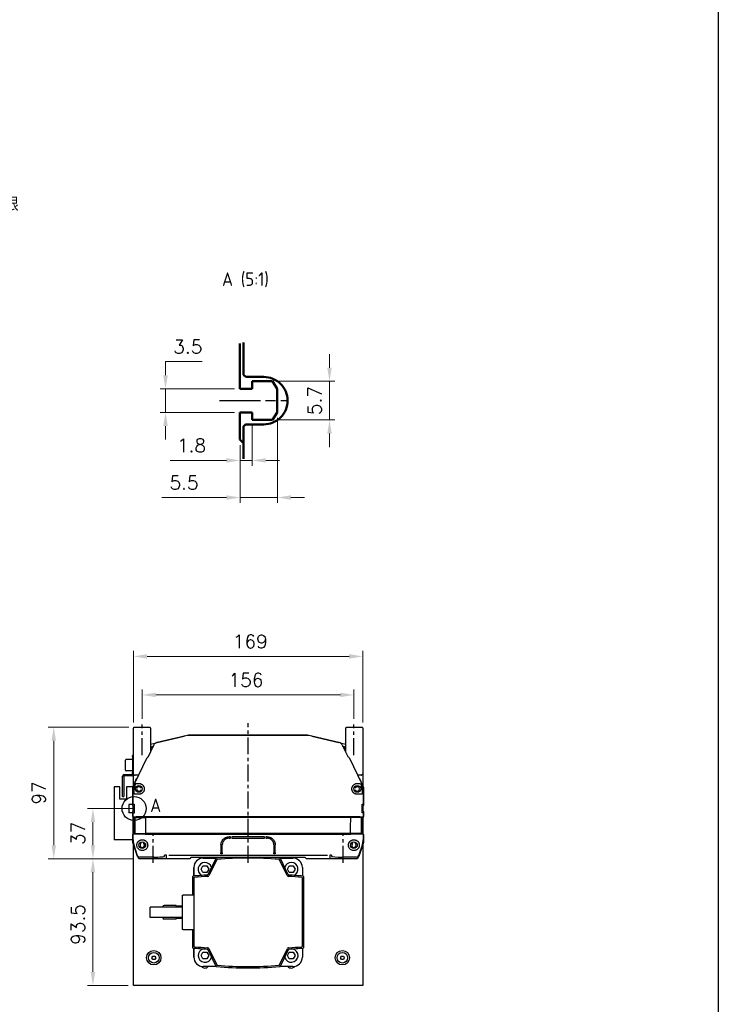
# Model space of a CAD drawing. Header units: millimetres. Extents: x 2163 to 8256, y 0 to 2680.
# Tile 8 of 47: x 3480 to 3995, y 658 to 1384. Entities that reach past the tile are written whole.
import ezdxf

# ---------------------------------------------------------------- set-up
doc = ezdxf.new("R2010")
doc.units = ezdxf.units.MM
for name, pattern in [('AM_ISO08W050', [18, 12, -1.5, 3, -1.5]), ('AM_ISO08W050x2', [9, 6, -0.75, 1.5, -0.75]), ('CENTERX2', [4, 2.5, -0.5, 0.5, -0.5])]:
    doc.linetypes.add(name, pattern=pattern)
for name, color, linetype, lineweight in [('AM_0', 7, 'Continuous', 50), ('AM_4', 3, 'Continuous', 25), ('AM_7', 4, 'AM_ISO08W050', 25), ('可見 (ISO)', 7, 'Continuous', 25)]:
    doc.layers.add(name, color=color, linetype=linetype, lineweight=lineweight)
doc.styles.add('ACISOTS', font='isocp.shx', dxfattribs={"height": 1, "bigfont": 'chineset.shx'})
doc.styles.add('尺寸標註', font='romans.shx', dxfattribs={"bigfont": 'CHINESET.SHX'})
doc.dimstyles.new('CNS4~1$0', dxfattribs={"dimtxt": 10, "dimasz": 10, "dimexe": 4, "dimexo": 4, "dimgap": 6, "dimtad": 1, "dimtoh": 1, "dimdsep": 46, "dimtxsty": '尺寸標註', "dimcen": 0, "dimclrd": 2, "dimclre": 2, "dimclrt": 3, "dimadec": 0, "dimazin": 2, "dimtp": 0.1, "dimtm": 0.1, "dimtfac": 0.71, "dimtmove": 0, "dimatfit": 0, "dimfxl": 4, "dimlwd": 13, "dimlwe": 13, "dimarcsym": 0})

# ---------------------------------------------------------------- blocks, each defined once
blk = doc.blocks.new('GENZOOD9M22C3')
for p, q in [((2.59, 8.45), (2.59, 1.75)), ((-2.21, 2.85), (-2.91, 1.75)), ((-2.91, -1.75), (-2.91, 1.75)), ((0.79, 2.85), (-2.21, 2.85)), ((0.79, 1.75), (0.79, 2.85)), ((2.59, 1.75), (0.79, 1.75)), ((-2.91, -1.75), (-2.21, -2.85)), ((0.79, -2.85), (-2.21, -2.85)), ((0.79, -1.75), (0.79, -2.85)), ((2.59, -1.75), (0.79, -1.75)), ((2.59, -1.75), (2.59, -5.75)), ((2.09, -6.25), (2.59, -5.75))]:
    blk.add_line(p, q)
blk.add_lwpolyline([(2.09, -8.59), (2.09, -4, 0.414214), (1.59, -3.5), (-0.91, -3.5, -0.414214), (-4.41, 0), (-4.41, 0, -0.414214), (-0.91, 3.5), (1.59, 3.5, 0.414214), (2.09, 4), (2.09, 8.59)], format="xyb")
at = {"layer": 'AM_7', "linetype": 'AM_ISO08W050x2'}
blk.add_line((5.59, 0), (-4.39, 0), dxfattribs=at)
blk = doc.blocks.new('*D52')
at = {"color": 2, "lineweight": 13, "transparency": 16777216}
for p, q in [((3587.93, 1121.71), (3587.93, 1131.71)), ((3587.93, 1131.71), (3614.89, 1131.71)), ((3638.85, 1111.71), (3583.93, 1111.71)), ((3587.93, 1094.21), (3587.93, 1111.71)), ((3638.85, 1094.21), (3583.93, 1094.21)), ((3587.93, 1084.21), (3587.93, 1074.21))]:
    blk.add_line(p, q, dxfattribs=at)
at = {"color": 2, "transparency": 16777216}
for points in [[(3586.27, 1121.71), (3589.6, 1121.71), (3587.93, 1111.71)], [(3586.27, 1084.21), (3589.6, 1084.21), (3587.93, 1094.21)]]:
    blk.add_solid(points, dxfattribs=at)
at = {"layer": 'Defpoints', "color": 0, "transparency": 16777216}
for p in [(3642.85, 1111.71), (3587.93, 1094.21), (3642.85, 1094.21)]:
    blk.add_point(p, dxfattribs=at)
at = {"color": 3, "transparency": 16777216, "insert": (3604.41, 1142.71), "char_height": 10, "attachment_point": 5, "style": '尺寸標註'}
blk.add_mtext('3.5', dxfattribs=at)
blk = doc.blocks.new('*D53')
at = {"color": 2, "lineweight": 13, "transparency": 16777216}
for p, q in [((3708.82, 1127.21), (3708.82, 1137.21)), ((3670.85, 1117.21), (3712.82, 1117.21)), ((3708.82, 1117.21), (3708.82, 1088.71)), ((3670.85, 1088.71), (3712.82, 1088.71)), ((3708.82, 1078.71), (3708.82, 1068.71))]:
    blk.add_line(p, q, dxfattribs=at)
at = {"color": 2, "transparency": 16777216}
for points in [[(3707.15, 1127.21), (3710.48, 1127.21), (3708.82, 1117.21)], [(3707.15, 1078.71), (3710.48, 1078.71), (3708.82, 1088.71)]]:
    blk.add_solid(points, dxfattribs=at)
at = {"layer": 'Defpoints', "color": 0, "transparency": 16777216}
for p in [(3666.85, 1117.21), (3666.85, 1088.71), (3708.82, 1088.71)]:
    blk.add_point(p, dxfattribs=at)
at = {"color": 3, "transparency": 16777216, "insert": (3697.82, 1102.96), "char_height": 10, "attachment_point": 5, "rotation": 90, "style": '尺寸標註'}
blk.add_mtext('5.7', dxfattribs=at)
blk = doc.blocks.new('*D54')
at = {"color": 2, "lineweight": 13, "transparency": 16777216}
for p, q in [((3651.85, 1084.71), (3651.85, 1054.88)), ((3642.85, 1070.21), (3642.85, 1054.88)), ((3632.85, 1058.88), (3591.32, 1058.88)), ((3651.85, 1058.88), (3642.85, 1058.88)), ((3661.85, 1058.88), (3671.85, 1058.88))]:
    blk.add_line(p, q, dxfattribs=at)
at = {"color": 2, "transparency": 16777216}
for points in [[(3632.85, 1060.55), (3632.85, 1057.21), (3642.85, 1058.88)], [(3661.85, 1060.55), (3661.85, 1057.21), (3651.85, 1058.88)]]:
    blk.add_solid(points, dxfattribs=at)
at = {"layer": 'Defpoints', "color": 0, "transparency": 16777216}
for p in [(3651.85, 1088.71), (3642.85, 1074.21), (3651.85, 1058.88)]:
    blk.add_point(p, dxfattribs=at)
at = {"color": 3, "transparency": 16777216, "insert": (3607.08, 1069.88), "char_height": 10, "attachment_point": 5, "style": '尺寸標註'}
blk.add_mtext('1.8', dxfattribs=at)
blk = doc.blocks.new('*D55')
at = {"color": 2, "lineweight": 13, "transparency": 16777216}
for p, q in [((3670.35, 1090.21), (3670.35, 1027.5)), ((3642.85, 1070.21), (3642.85, 1027.5)), ((3632.85, 1031.5), (3585.13, 1031.5)), ((3670.35, 1031.5), (3642.85, 1031.5)), ((3680.35, 1031.5), (3690.35, 1031.5))]:
    blk.add_line(p, q, dxfattribs=at)
at = {"color": 2, "transparency": 16777216}
for points in [[(3632.85, 1033.17), (3632.85, 1029.84), (3642.85, 1031.5)], [(3680.35, 1033.17), (3680.35, 1029.84), (3670.35, 1031.5)]]:
    blk.add_solid(points, dxfattribs=at)
at = {"layer": 'Defpoints', "color": 0, "transparency": 16777216}
for p in [(3670.35, 1094.21), (3642.85, 1074.21), (3670.35, 1031.5)]:
    blk.add_point(p, dxfattribs=at)
at = {"color": 3, "transparency": 16777216, "insert": (3601.61, 1042.5), "char_height": 10, "attachment_point": 5, "style": '尺寸標註'}
blk.add_mtext('5.5', dxfattribs=at)
blk = doc.blocks.new('*D56')
at = {"color": 2, "lineweight": 13, "transparency": 16777216}
for p, q in [((3565.29, 802.18), (3530.44, 802.18)), ((3534.44, 775.18), (3534.44, 792.18)), ((3564.46, 765.18), (3530.44, 765.18))]:
    blk.add_line(p, q, dxfattribs=at)
at = {"color": 2, "transparency": 16777216}
for points in [[(3532.77, 792.18), (3536.1, 792.18), (3534.44, 802.18)], [(3532.77, 775.18), (3536.1, 775.18), (3534.44, 765.18)]]:
    blk.add_solid(points, dxfattribs=at)
at = {"layer": 'Defpoints', "color": 0, "transparency": 16777216}
for p in [(3534.44, 802.18), (3569.29, 802.18), (3568.46, 765.18)]:
    blk.add_point(p, dxfattribs=at)
at = {"color": 3, "transparency": 16777216, "insert": (3523.44, 783.87), "char_height": 10, "attachment_point": 5, "rotation": 90, "style": '尺寸標註'}
blk.add_mtext('37', dxfattribs=at)
blk = doc.blocks.new('*D57')
at = {"color": 2, "lineweight": 13, "transparency": 16777216}
for p, q in [((3560.79, 862.18), (3501.54, 862.18)), ((3505.54, 775.18), (3505.54, 852.18)), ((3564.46, 765.18), (3501.54, 765.18))]:
    blk.add_line(p, q, dxfattribs=at)
at = {"color": 2, "transparency": 16777216}
for points in [[(3503.87, 852.18), (3507.21, 852.18), (3505.54, 862.18)], [(3503.87, 775.18), (3507.21, 775.18), (3505.54, 765.18)]]:
    blk.add_solid(points, dxfattribs=at)
at = {"layer": 'Defpoints', "color": 0, "transparency": 16777216}
for p in [(3505.54, 862.18), (3564.79, 862.18), (3568.46, 765.18)]:
    blk.add_point(p, dxfattribs=at)
at = {"color": 3, "transparency": 16777216, "insert": (3494.54, 813.69), "char_height": 10, "attachment_point": 5, "rotation": 90, "style": '尺寸標註'}
blk.add_mtext('97', dxfattribs=at)
blk = doc.blocks.new('*D58')
at = {"color": 2, "lineweight": 13, "transparency": 16777216}
for p, q in [((3570.79, 868.28), (3570.79, 889.98)), ((3716.79, 885.98), (3580.79, 885.98)), ((3726.79, 868.28), (3726.79, 889.98))]:
    blk.add_line(p, q, dxfattribs=at)
at = {"color": 2, "transparency": 16777216}
for points in [[(3580.79, 887.65), (3580.79, 884.32), (3570.79, 885.98)], [(3716.79, 887.65), (3716.79, 884.32), (3726.79, 885.98)]]:
    blk.add_solid(points, dxfattribs=at)
at = {"layer": 'Defpoints', "color": 0, "transparency": 16777216}
for p in [(3570.79, 885.98), (3570.79, 864.28), (3726.79, 864.28)]:
    blk.add_point(p, dxfattribs=at)
at = {"color": 3, "transparency": 16777216, "insert": (3647.22, 896.98), "char_height": 10, "attachment_point": 5, "style": '尺寸標註'}
blk.add_mtext('156', dxfattribs=at)
blk = doc.blocks.new('*D59')
at = {"color": 2, "lineweight": 13, "transparency": 16777216}
for p, q in [((3564.29, 865.68), (3564.29, 918.37)), ((3733.29, 865.68), (3733.29, 918.37)), ((3723.29, 914.37), (3574.29, 914.37))]:
    blk.add_line(p, q, dxfattribs=at)
at = {"color": 2, "transparency": 16777216}
for points in [[(3574.29, 916.03), (3574.29, 912.7), (3564.29, 914.37)], [(3723.29, 916.03), (3723.29, 912.7), (3733.29, 914.37)]]:
    blk.add_solid(points, dxfattribs=at)
at = {"layer": 'Defpoints', "color": 0, "transparency": 16777216}
for p in [(3564.29, 914.37), (3564.29, 861.68), (3733.29, 861.68)]:
    blk.add_point(p, dxfattribs=at)
at = {"color": 3, "transparency": 16777216, "insert": (3650.38, 925.37), "char_height": 10, "attachment_point": 5, "style": '尺寸標註'}
blk.add_mtext('169', dxfattribs=at)
blk = doc.blocks.new('*D60')
at = {"color": 2, "lineweight": 13, "transparency": 16777216}
for p, q in [((3564.46, 765.18), (3530.44, 765.18)), ((3534.44, 755.18), (3534.44, 681.68)), ((3560.29, 671.68), (3530.44, 671.68))]:
    blk.add_line(p, q, dxfattribs=at)
at = {"color": 2, "transparency": 16777216}
for points in [[(3532.77, 755.18), (3536.1, 755.18), (3534.44, 765.18)], [(3532.77, 681.68), (3536.1, 681.68), (3534.44, 671.68)]]:
    blk.add_solid(points, dxfattribs=at)
at = {"layer": 'Defpoints', "color": 0, "transparency": 16777216}
for p in [(3568.46, 765.18), (3534.44, 671.68), (3564.29, 671.68)]:
    blk.add_point(p, dxfattribs=at)
at = {"color": 3, "transparency": 16777216, "insert": (3523.44, 716.71), "char_height": 10, "attachment_point": 5, "rotation": 90, "style": '尺寸標註'}
blk.add_mtext('93.5', dxfattribs=at)
blk = doc.blocks.new('*D125')
at = {"color": 2, "lineweight": 13, "transparency": 16777216}
for p, q in [((3426.42, 1207.69), (3426.42, 1224.2)), ((3462.92, 1220.2), (3436.42, 1220.2)), ((3472.92, 1123.19), (3472.92, 1224.2))]:
    blk.add_line(p, q, dxfattribs=at)
at = {"color": 2, "transparency": 16777216}
for points in [[(3436.42, 1221.86), (3436.42, 1218.53), (3426.42, 1220.2)], [(3462.92, 1221.86), (3462.92, 1218.53), (3472.92, 1220.2)]]:
    blk.add_solid(points, dxfattribs=at)
at = {"layer": 'Defpoints', "color": 0, "transparency": 16777216}
for p in [(3426.42, 1220.2), (3426.42, 1203.69), (3472.92, 1119.19)]:
    blk.add_point(p, dxfattribs=at)
at = {"color": 3, "transparency": 16777216, "insert": (3449.67, 1239.53), "char_height": 10, "attachment_point": 5, "style": '尺寸標註'}
blk.add_mtext('滑台機械極限\\P46.5{}{\\H0.71x;\\C3;%%p1}', dxfattribs=at)

msp = doc.modelspace()

# ---------------------------------------------------------------- linework, layer by layer
at = {"color": 4, "linetype": 'CENTERX2', "ltscale": 5}
for p, q in [((3570.79, 841.48), (3570.79, 864.28)), ((3648.79, 762.18), (3648.79, 865.18)), ((3726.79, 841.48), (3726.79, 864.28)), ((3578.79, 762.18), (3578.79, 783.132)), ((3718.79, 762.18), (3718.79, 783.132))]:
    msp.add_line(p, q, dxfattribs=at)
at = {"color": 5}
msp.add_lwpolyline([(2163.122, 2680.163), (3995.387, 2680.163), (3995.387, 0), (2163.122, 0)], close=True, dxfattribs=at)
at = {"layer": 'AM_4', "linetype": 'Continuous'}
msp.add_circle((3564.74, 802.18), 8.839, dxfattribs=at)
at = {"layer": '可見 (ISO)'}
for p, q in [((3564.29, 827.887), (3564.29, 861.473)), ((3564.437, 861.827), (3564.79, 862.18)), ((3564.79, 862.18), (3576.29, 862.18)), ((3576.29, 862.18), (3576.644, 861.827)), ((3576.79, 861.473), (3576.79, 843.934)), ((3720.79, 843.934), (3720.79, 861.473)), ((3720.937, 861.827), (3721.29, 862.18)), ((3721.29, 862.18), (3732.79, 862.18)), ((3732.79, 862.18), (3733.144, 861.827)), ((3733.29, 861.473), (3733.29, 827.887)), ((3576.79, 849.649), (3580.962, 850.64)), ((3602.791, 855.912), (3581.801, 850.941)), ((3581.869, 850.962), (3601.734, 855.667)), ((3604.071, 856.128), (3604.29, 856.18)), ((3604.29, 856.18), (3604.998, 856.18)), ((3604.998, 856.18), (3692.583, 856.18)), ((3692.491, 856.18), (3605.09, 856.18)), ((3692.583, 856.18), (3693.29, 856.18)), ((3693.29, 856.18), (3693.51, 856.128)), ((3715.78, 850.941), (3694.79, 855.912)), ((3695.847, 855.667), (3715.712, 850.962)), ((3716.619, 850.64), (3720.79, 849.649)), ((3579.124, 848.787), (3574.846, 839.89)), ((3576.79, 847.68), (3577.79, 847.68)), ((3577.156, 847.68), (3578.777, 848.065)), ((3577.79, 847.68), (3577.79, 846.014)), ((3722.735, 839.89), (3718.457, 848.787)), ((3718.804, 848.065), (3720.425, 847.68)), ((3719.79, 847.68), (3720.79, 847.68)), ((3719.79, 846.014), (3719.79, 847.68)), ((3558.49, 830.43), (3558.49, 837.93)), ((3563.49, 838.43), (3558.99, 838.43)), ((3563.49, 840.68), (3563.49, 841.18)), ((3564.29, 841.18), (3563.49, 841.18)), ((3563.49, 840.68), (3563.49, 828.68)), ((3565.026, 820.439), (3574.38, 839.89)), ((3574.846, 839.89), (3574.38, 839.89)), ((3723.201, 839.89), (3722.735, 839.89)), ((3723.201, 839.89), (3732.555, 820.439)), ((3563.49, 829.93), (3558.99, 829.93)), ((3563.49, 828.18), (3563.49, 828.68)), ((3563.49, 828.18), (3564.29, 828.18)), ((3563.49, 827.68), (3563.49, 828.18)), ((3563.49, 827.58), (3563.49, 827.68)), ((3564.29, 827.887), (3564.29, 827.68)), ((3564.29, 827.68), (3564.29, 827.58)), ((3733.29, 827.887), (3733.29, 818.847)), ((3556.29, 811.68), (3556.29, 825.98)), ((3557.09, 825.98), (3557.09, 811.68)), ((3557.49, 827.18), (3563.09, 827.18)), ((3563.09, 826.38), (3557.49, 826.38)), ((3563.831, 817.775), (3566.661, 824.377)), ((3564.29, 818.847), (3564.29, 827.58)), ((3565.144, 826.827), (3564.437, 827.534)), ((3568.027, 826.68), (3565.498, 826.68)), ((3565.725, 820.28), (3565.918, 820.68)), ((3565.918, 820.68), (3566.202, 820.68)), ((3566.202, 820.68), (3568.29, 820.68)), ((3729.29, 820.68), (3731.379, 820.68)), ((3732.083, 826.68), (3729.554, 826.68)), ((3730.92, 824.377), (3733.75, 817.775)), ((3731.379, 820.68), (3731.663, 820.68)), ((3731.663, 820.68), (3731.856, 820.28)), ((3733.144, 827.534), (3732.437, 826.827)), ((3554.29, 818.08), (3550.09, 818.08)), ((3550.09, 818.08), (3550.09, 779.08)), ((3554.29, 809.08), (3554.29, 818.08)), ((3559.29, 818.08), (3559.29, 809.08)), ((3563.79, 818.08), (3559.29, 818.08)), ((3563.79, 818.08), (3563.79, 817.578)), ((3563.79, 804.43), (3563.79, 817.578)), ((3564.04, 805.53), (3564.04, 816.116)), ((3564.74, 812.68), (3564.74, 815.956)), ((3570.456, 817.93), (3570.101, 817.726)), ((3570.101, 815.635), (3570.456, 815.43)), ((3727.48, 817.726), (3727.125, 817.93)), ((3727.125, 815.43), (3727.48, 815.635)), ((3732.841, 815.956), (3732.841, 812.68)), ((3733.54, 816.116), (3733.54, 805.391)), ((3733.79, 817.578), (3733.79, 804.43)), ((3559.29, 809.08), (3554.29, 809.08)), ((3556.29, 811.18), (3556.29, 811.68)), ((3556.29, 811.18), (3557.09, 811.18)), ((3557.09, 811.68), (3557.09, 811.18)), ((3564.995, 812.68), (3564.74, 812.68)), ((3568.29, 812.68), (3564.995, 812.68)), ((3732.586, 812.68), (3729.29, 812.68)), ((3732.841, 812.68), (3732.586, 812.68)), ((3560.79, 805.28), (3560.79, 799.08)), ((3563.79, 805.28), (3560.79, 805.28)), ((3563.79, 799.08), (3560.79, 799.08)), ((3563.79, 804.43), (3563.79, 799.93)), ((3563.79, 796.387), (3563.79, 799.93)), ((3564.04, 805.53), (3564.74, 805.53)), ((3564.04, 796.19), (3564.04, 798.83)), ((3564.74, 798.83), (3564.04, 798.83)), ((3564.74, 803.93), (3564.29, 803.93)), ((3564.29, 800.43), (3564.29, 803.93)), ((3564.29, 800.43), (3564.74, 800.43)), ((3564.74, 805.53), (3564.74, 798.83)), ((3732.841, 805.391), (3733.54, 805.391)), ((3732.841, 798.97), (3732.841, 805.391)), ((3733.29, 803.93), (3732.841, 803.93)), ((3732.841, 800.43), (3733.29, 800.43)), ((3733.54, 798.97), (3732.841, 798.97)), ((3733.29, 803.93), (3733.29, 800.43)), ((3733.54, 798.97), (3733.54, 795.69)), ((3733.79, 799.93), (3733.79, 796.387)), ((3563.79, 796.387), (3563.79, 782.973)), ((3564.144, 795.827), (3563.937, 796.034)), ((3564.04, 796.19), (3564.924, 796.19)), ((3564.54, 795.69), (3564.04, 796.19)), ((3564.29, 783.887), (3564.29, 795.473)), ((3564.54, 795.69), (3565.422, 795.69)), ((3564.54, 783.69), (3564.54, 795.69)), ((3564.924, 796.19), (3564.972, 796.19)), ((3564.972, 796.19), (3564.973, 796.19)), ((3565.422, 795.69), (3565.47, 795.69)), ((3565.422, 795.69), (3565.422, 783.69)), ((3565.47, 795.69), (3573.15, 795.69)), ((3573.052, 796.212), (3573.057, 796.212)), ((3573.057, 796.212), (3724.524, 796.212)), ((3724.431, 795.69), (3573.15, 795.69)), ((3732.111, 795.69), (3724.431, 795.69)), ((3724.524, 796.212), (3724.529, 796.212)), ((3732.159, 795.69), (3732.111, 795.69)), ((3733.04, 795.69), (3732.159, 795.69)), ((3732.159, 795.69), (3732.159, 783.69)), ((3732.608, 796.19), (3732.609, 796.19)), ((3732.609, 796.19), (3732.657, 796.19)), ((3732.657, 796.19), (3733.538, 796.19)), ((3733.538, 796.19), (3733.04, 795.69)), ((3733.538, 795.69), (3733.04, 795.69)), ((3733.04, 795.69), (3733.04, 783.69)), ((3733.29, 795.473), (3733.29, 783.887)), ((3733.538, 796.19), (3733.538, 795.69)), ((3733.538, 795.69), (3733.54, 795.69)), ((3733.644, 796.034), (3733.54, 795.93)), ((3563.79, 779.08), (3550.09, 779.08)), ((3563.79, 777.18), (3563.79, 782.973)), ((3567.273, 766.732), (3563.79, 777.18)), ((3563.937, 783.327), (3564.144, 783.534)), ((3564.04, 783.19), (3564.54, 783.69)), ((3564.921, 783.19), (3564.04, 783.19)), ((3564.04, 779.109), (3564.04, 783.19)), ((3564.54, 783.69), (3565.421, 783.69)), ((3565.421, 783.69), (3565.422, 783.69)), ((3565.422, 783.69), (3565.515, 783.69)), ((3565.516, 783.69), (3573.214, 783.69)), ((3569.54, 777.345), (3569.745, 776.991)), ((3572.204, 777.18), (3572.29, 777.18)), ((3573.015, 783.223), (3573.006, 783.223)), ((3573.015, 783.223), (3724.566, 783.223)), ((3724.367, 783.69), (3573.214, 783.69)), ((3635.791, 781.39), (3634.791, 781.39)), ((3634.791, 780.39), (3635.791, 780.39)), ((3635.791, 780.39), (3635.791, 781.39)), ((3660.791, 781.39), (3636.791, 781.39)), ((3636.791, 781.39), (3636.791, 780.39)), ((3636.791, 780.39), (3660.791, 780.39)), ((3660.791, 780.39), (3660.791, 781.39)), ((3661.791, 781.39), (3661.791, 780.39)), ((3662.791, 781.39), (3661.791, 781.39)), ((3661.791, 780.39), (3662.791, 780.39)), ((3732.065, 783.69), (3724.367, 783.69)), ((3724.575, 783.223), (3724.566, 783.223)), ((3725.29, 777.18), (3725.377, 777.18)), ((3727.836, 776.991), (3728.04, 777.345)), ((3733.765, 777.103), (3730.308, 766.732)), ((3732.066, 783.69), (3732.159, 783.69)), ((3732.159, 783.69), (3732.159, 783.69)), ((3732.16, 783.69), (3732.159, 783.69)), ((3733.04, 783.69), (3732.16, 783.69)), ((3733.54, 783.19), (3732.66, 783.19)), ((3733.04, 783.69), (3733.54, 783.19)), ((3733.437, 783.534), (3733.644, 783.327)), ((3733.54, 783.19), (3733.54, 779.109)), ((3733.79, 782.973), (3733.79, 777.262)), ((3564.29, 671.68), (3564.29, 775.68)), ((3567.399, 767.413), (3564.552, 775.954)), ((3628.791, 775.39), (3628.791, 769.542)), ((3629.791, 769.546), (3629.791, 775.39)), ((3667.791, 775.39), (3667.791, 769.546)), ((3668.791, 769.542), (3668.791, 775.39)), ((3733.029, 775.954), (3730.182, 767.413)), ((3733.29, 775.68), (3733.29, 671.68)), ((3580.29, 765.18), (3568.461, 765.18)), ((3579.29, 766.39), (3568.819, 766.39)), ((3588.29, 765.18), (3580.29, 765.18)), ((3587.29, 766.949), (3587.29, 767.719)), ((3588.29, 767.951), (3588.29, 765.18)), ((3605.79, 765.18), (3588.29, 765.18)), ((3590.29, 767.929), (3707.29, 767.929)), ((3606.644, 766.034), (3605.79, 765.18)), ((3690.583, 766.18), (3606.998, 766.18)), ((3615.79, 765.68), (3615.791, 765.68)), ((3615.791, 765.68), (3625.531, 765.68)), ((3625.009, 765.391), (3619.173, 753.427)), ((3625.659, 764.443), (3619.945, 752.728)), ((3628.791, 768.89), (3628.791, 769.542)), ((3629.791, 768.89), (3628.791, 768.89)), ((3629.791, 769.546), (3629.791, 768.89)), ((3667.791, 768.89), (3667.791, 769.546)), ((3668.791, 768.89), (3667.791, 768.89)), ((3668.791, 769.542), (3668.791, 768.89)), ((3677.636, 752.728), (3671.922, 764.443)), ((3672.05, 765.68), (3681.79, 765.68)), ((3678.408, 753.427), (3672.572, 765.391)), ((3691.79, 765.18), (3690.937, 766.034)), ((3709.29, 765.18), (3691.79, 765.18)), ((3709.29, 765.18), (3709.29, 767.951)), ((3717.29, 765.18), (3709.29, 765.18)), ((3710.29, 767.719), (3710.29, 766.949)), ((3729.12, 765.18), (3717.29, 765.18)), ((3728.762, 766.39), (3718.29, 766.39)), ((3608.79, 752.41), (3608.79, 758.68)), ((3608.791, 758.68), (3608.791, 752.41)), ((3614.084, 757.5), (3615.527, 760)), ((3615.527, 755), (3614.084, 757.5)), ((3615.527, 760), (3618.414, 760)), ((3618.414, 760), (3619.858, 757.5)), ((3619.858, 757.5), (3618.414, 755)), ((3677.723, 757.5), (3679.167, 760)), ((3679.167, 755), (3677.723, 757.5)), ((3679.167, 760), (3682.054, 760)), ((3682.054, 760), (3683.497, 757.5)), ((3683.497, 757.5), (3682.054, 755)), ((3688.79, 758.68), (3688.79, 752.41)), ((3607.79, 751.866), (3607.79, 738.28)), ((3608.79, 750.947), (3608.79, 700.761)), ((3618.414, 755), (3615.527, 755)), ((3682.054, 755), (3679.167, 755)), ((3688.79, 700.761), (3688.79, 750.947)), ((3689.79, 699.843), (3689.79, 751.866)), ((3600.09, 738.28), (3600.09, 713.08)), ((3600.09, 738.28), (3600.89, 738.28)), ((3608.79, 738.28), (3600.89, 738.28)), ((3576.658, 721.78), (3576.658, 729.58)), ((3600.09, 729.58), (3576.658, 729.58)), ((3585.89, 729.58), (3585.89, 729.63)), ((3595.89, 730.63), (3586.89, 730.63)), ((3595.89, 729.58), (3595.89, 730.63)), ((3600.09, 730.258), (3595.89, 730.258)), ((3600.09, 721.78), (3576.658, 721.78)), ((3585.89, 721.73), (3585.89, 721.78)), ((3595.89, 720.73), (3586.89, 720.73)), ((3595.89, 720.73), (3595.89, 721.78)), ((3600.09, 721.103), (3595.89, 721.103)), ((3600.89, 713.08), (3600.09, 713.08)), ((3600.89, 713.08), (3608.79, 713.08)), ((3607.79, 713.08), (3607.79, 699.843)), ((3608.79, 692.68), (3608.79, 699.298)), ((3608.791, 699.298), (3608.791, 692.68)), ((3618.998, 698.292), (3625.009, 685.969)), ((3619.77, 698.992), (3625.659, 686.917)), ((3671.922, 686.917), (3677.811, 698.992)), ((3672.572, 685.969), (3678.583, 698.292)), ((3688.79, 699.298), (3688.79, 692.68)), ((3577.847, 692.18), (3578.569, 693.43)), ((3578.569, 690.931), (3577.847, 692.18)), ((3578.569, 693.43), (3580.012, 693.43)), ((3580.012, 690.931), (3578.569, 690.931)), ((3580.012, 693.43), (3580.733, 692.18)), ((3580.733, 692.18), (3580.012, 690.931)), ((3614.084, 693.861), (3615.527, 696.361)), ((3615.527, 691.36), (3614.084, 693.861)), ((3615.527, 696.361), (3618.414, 696.361)), ((3618.414, 691.36), (3615.527, 691.36)), ((3618.414, 696.361), (3619.858, 693.861)), ((3619.858, 693.861), (3618.414, 691.36)), ((3677.723, 693.861), (3679.167, 696.361)), ((3679.167, 691.36), (3677.723, 693.861)), ((3679.167, 696.361), (3682.054, 696.361)), ((3682.054, 691.36), (3679.167, 691.36)), ((3682.054, 696.361), (3683.497, 693.861)), ((3683.497, 693.861), (3682.054, 691.36)), ((3688.79, 692.68), (3688.79, 692.68)), ((3716.847, 692.18), (3717.569, 693.43)), ((3717.569, 690.931), (3716.847, 692.18)), ((3717.569, 693.43), (3719.012, 693.43)), ((3719.012, 690.931), (3717.569, 690.931)), ((3719.012, 693.43), (3719.733, 692.18)), ((3719.733, 692.18), (3719.012, 690.931)), ((3625.531, 685.68), (3615.79, 685.68)), ((3625.531, 685.68), (3615.791, 685.68)), ((3681.79, 685.68), (3672.05, 685.68)), ((3681.79, 685.68), (3672.05, 685.68)), ((3733.29, 671.68), (3564.29, 671.68))]:
    msp.add_line(p, q, dxfattribs=at)
at = {"layer": '可見 (ISO)', "flags": 128}
for points in [[(3568.29, 820.68), (3568.494, 820.675), (3568.703, 820.659), (3568.916, 820.631), (3569.133, 820.591), (3569.353, 820.537), (3569.576, 820.468), (3569.801, 820.384), (3570.027, 820.284), (3570.252, 820.167), (3570.475, 820.031), (3570.695, 819.877), (3570.91, 819.704), (3571.117, 819.511), (3571.314, 819.299), (3571.499, 819.069), (3571.668, 818.823), (3571.821, 818.561), (3571.956, 818.283), (3572.07, 817.99), (3572.162, 817.688), (3572.229, 817.378), (3572.272, 817.061), (3572.29, 816.74), (3572.282, 816.418)], [(3725.299, 816.417), (3725.291, 816.739), (3725.309, 817.06), (3725.352, 817.377), (3725.42, 817.689), (3725.511, 817.991), (3725.625, 818.282), (3725.76, 818.561), (3725.914, 818.825), (3726.084, 819.072), (3726.269, 819.301), (3726.466, 819.512), (3726.673, 819.705), (3726.887, 819.878), (3727.107, 820.032), (3727.33, 820.167), (3727.555, 820.284), (3727.78, 820.384), (3728.005, 820.468), (3728.228, 820.537), (3728.448, 820.591), (3728.665, 820.631), (3728.878, 820.659), (3729.087, 820.675), (3729.29, 820.68)], [(3572.234, 816.011), (3572.183, 815.761), (3572.117, 815.515), (3572.035, 815.274), (3571.938, 815.039), (3571.827, 814.812), (3571.702, 814.592), (3571.564, 814.382), (3571.415, 814.183), (3571.254, 813.994), (3571.084, 813.817), (3570.903, 813.652), (3570.716, 813.5), (3570.523, 813.361), (3570.325, 813.236), (3570.122, 813.124), (3569.916, 813.026), (3569.709, 812.94), (3569.501, 812.868), (3569.294, 812.808), (3569.087, 812.761), (3568.883, 812.725), (3568.682, 812.7), (3568.484, 812.685), (3568.29, 812.68)], [(3572.282, 816.418), (3572.281, 816.4), (3572.279, 816.383), (3572.278, 816.366), (3572.277, 816.349), (3572.275, 816.332), (3572.274, 816.315), (3572.272, 816.298), (3572.271, 816.281), (3572.269, 816.264), (3572.267, 816.247), (3572.265, 816.231), (3572.263, 816.214), (3572.261, 816.197), (3572.259, 816.18), (3572.257, 816.164), (3572.255, 816.147), (3572.252, 816.13), (3572.25, 816.113), (3572.248, 816.096), (3572.245, 816.079), (3572.242, 816.062), (3572.24, 816.045), (3572.237, 816.028), (3572.234, 816.011)], [(3725.347, 816.011), (3725.344, 816.028), (3725.341, 816.045), (3725.339, 816.062), (3725.336, 816.079), (3725.333, 816.096), (3725.331, 816.113), (3725.329, 816.13), (3725.326, 816.146), (3725.324, 816.163), (3725.322, 816.18), (3725.32, 816.197), (3725.318, 816.214), (3725.316, 816.23), (3725.314, 816.247), (3725.312, 816.264), (3725.31, 816.281), (3725.309, 816.298), (3725.307, 816.315), (3725.306, 816.332), (3725.304, 816.349), (3725.303, 816.366), (3725.302, 816.383), (3725.3, 816.4), (3725.299, 816.417)], [(3729.29, 812.68), (3729.096, 812.685), (3728.898, 812.7), (3728.697, 812.725), (3728.492, 812.761), (3728.285, 812.809), (3728.077, 812.869), (3727.869, 812.941), (3727.662, 813.027), (3727.457, 813.125), (3727.255, 813.237), (3727.057, 813.362), (3726.864, 813.5), (3726.676, 813.653), (3726.497, 813.818), (3726.326, 813.994), (3726.166, 814.183), (3726.017, 814.382), (3725.879, 814.592), (3725.754, 814.812), (3725.643, 815.039), (3725.546, 815.274), (3725.464, 815.514), (3725.398, 815.76), (3725.347, 816.011)], [(3564.973, 796.19), (3565.021, 796.191), (3565.094, 796.192), (3565.192, 796.193), (3565.314, 796.194), (3565.461, 796.195), (3565.632, 796.197), (3565.827, 796.198), (3566.045, 796.199), (3566.286, 796.2), (3566.548, 796.201), (3566.831, 796.202), (3567.135, 796.203), (3567.458, 796.204), (3567.801, 796.204), (3568.162, 796.205), (3568.542, 796.206), (3568.937, 796.207), (3569.348, 796.208), (3569.772, 796.208), (3570.21, 796.209), (3570.661, 796.21), (3571.122, 796.21), (3571.593, 796.211), (3572.072, 796.211), (3572.558, 796.211), (3573.052, 796.212)], [(3724.529, 796.212), (3725.022, 796.211), (3725.508, 796.211), (3725.986, 796.211), (3726.456, 796.21), (3726.916, 796.21), (3727.365, 796.209), (3727.803, 796.208), (3728.228, 796.208), (3728.639, 796.207), (3729.033, 796.206), (3729.412, 796.205), (3729.772, 796.204), (3730.115, 796.204), (3730.44, 796.203), (3730.745, 796.202), (3731.029, 796.201), (3731.292, 796.2), (3731.533, 796.199), (3731.751, 796.198), (3731.947, 796.197), (3732.118, 796.195), (3732.266, 796.194), (3732.389, 796.193), (3732.487, 796.192), (3732.56, 796.191), (3732.608, 796.19)], [(3564.924, 783.19), (3564.924, 783.19), (3564.924, 783.19), (3564.923, 783.19), (3564.923, 783.19), (3564.923, 783.19), (3564.923, 783.19), (3564.923, 783.19), (3564.923, 783.19), (3564.923, 783.19), (3564.923, 783.19), (3564.923, 783.19), (3564.922, 783.19), (3564.922, 783.19), (3564.922, 783.19), (3564.922, 783.19), (3564.922, 783.19), (3564.922, 783.19), (3564.922, 783.19), (3564.922, 783.19), (3564.922, 783.19), (3564.921, 783.19), (3564.921, 783.19), (3564.921, 783.19), (3564.921, 783.19)], [(3573.006, 783.223), (3572.516, 783.222), (3572.032, 783.222), (3571.555, 783.221), (3571.086, 783.22), (3570.627, 783.219), (3570.178, 783.219), (3569.741, 783.218), (3569.317, 783.217), (3568.907, 783.215), (3568.513, 783.215), (3568.134, 783.214), (3567.772, 783.212), (3567.429, 783.211), (3567.104, 783.21), (3566.799, 783.208), (3566.514, 783.207), (3566.25, 783.205), (3566.009, 783.204), (3565.79, 783.202), (3565.593, 783.2), (3565.42, 783.199), (3565.272, 783.197), (3565.148, 783.195), (3565.048, 783.193), (3564.973, 783.191), (3564.924, 783.19)], [(3567.026, 776.532), (3567.064, 776.634), (3567.105, 776.734), (3567.147, 776.832), (3567.193, 776.928), (3567.24, 777.022), (3567.29, 777.116), (3567.344, 777.21), (3567.401, 777.304), (3567.462, 777.398), (3567.526, 777.491), (3567.594, 777.584), (3567.665, 777.675), (3567.739, 777.766), (3567.816, 777.854), (3567.896, 777.941), (3567.98, 778.026), (3568.066, 778.109), (3568.155, 778.189), (3568.247, 778.267), (3568.341, 778.342), (3568.437, 778.415), (3568.535, 778.484), (3568.635, 778.55), (3568.737, 778.613)], [(3568.737, 778.613), (3568.883, 778.696), (3569.034, 778.774), (3569.189, 778.846), (3569.348, 778.911), (3569.511, 778.97), (3569.677, 779.022), (3569.848, 779.068), (3570.022, 779.106), (3570.199, 779.136), (3570.38, 779.159), (3570.564, 779.174), (3570.75, 779.18), (3570.938, 779.178), (3571.127, 779.166), (3571.318, 779.145), (3571.509, 779.115), (3571.701, 779.075), (3571.892, 779.026), (3572.081, 778.967), (3572.267, 778.898), (3572.451, 778.82), (3572.631, 778.732), (3572.807, 778.635), (3572.98, 778.528)], [(3572.98, 778.528), (3573.166, 778.398), (3573.343, 778.26), (3573.51, 778.114), (3573.666, 777.961), (3573.815, 777.798), (3573.956, 777.624), (3574.09, 777.44), (3574.214, 777.248), (3574.328, 777.047), (3574.43, 776.84), (3574.52, 776.627), (3574.597, 776.409), (3574.661, 776.187), (3574.712, 775.963), (3574.75, 775.739), (3574.776, 775.516), (3574.789, 775.295), (3574.789, 775.077), (3574.777, 774.856), (3574.752, 774.634), (3574.715, 774.411), (3574.665, 774.189), (3574.603, 773.969), (3574.527, 773.753)], [(3628.791, 775.39), (3628.803, 775.77), (3628.841, 776.155), (3628.904, 776.542), (3628.992, 776.928), (3629.106, 777.31), (3629.246, 777.684), (3629.412, 778.047), (3629.6, 778.398), (3629.81, 778.733), (3630.039, 779.052), (3630.285, 779.351), (3630.545, 779.629), (3630.822, 779.889), (3631.121, 780.135), (3631.439, 780.365), (3631.775, 780.576), (3632.126, 780.765), (3632.49, 780.931), (3632.865, 781.072), (3633.248, 781.187), (3633.635, 781.276), (3634.023, 781.339), (3634.409, 781.377), (3634.791, 781.39)], [(3634.791, 780.39), (3634.473, 780.379), (3634.151, 780.348), (3633.827, 780.295), (3633.505, 780.221), (3633.186, 780.125), (3632.874, 780.008), (3632.57, 779.869), (3632.278, 779.711), (3631.998, 779.536), (3631.733, 779.344), (3631.483, 779.139), (3631.252, 778.923), (3631.036, 778.691), (3630.831, 778.442), (3630.64, 778.176), (3630.465, 777.896), (3630.308, 777.604), (3630.17, 777.301), (3630.054, 776.99), (3629.959, 776.672), (3629.885, 776.35), (3629.832, 776.028), (3629.801, 775.707), (3629.791, 775.39)], [(3662.791, 781.39), (3663.172, 781.377), (3663.558, 781.339), (3663.946, 781.276), (3664.333, 781.187), (3664.716, 781.072), (3665.091, 780.931), (3665.455, 780.765), (3665.806, 780.576), (3666.142, 780.365), (3666.46, 780.135), (3666.759, 779.889), (3667.036, 779.629), (3667.296, 779.351), (3667.542, 779.052), (3667.771, 778.733), (3667.981, 778.398), (3668.17, 778.047), (3668.335, 777.684), (3668.475, 777.31), (3668.589, 776.928), (3668.677, 776.542), (3668.74, 776.155), (3668.778, 775.77), (3668.791, 775.39)], [(3667.791, 775.39), (3667.78, 775.707), (3667.749, 776.028), (3667.696, 776.35), (3667.622, 776.672), (3667.527, 776.99), (3667.411, 777.301), (3667.273, 777.604), (3667.116, 777.896), (3666.941, 778.176), (3666.75, 778.442), (3666.545, 778.691), (3666.329, 778.923), (3666.098, 779.139), (3665.848, 779.344), (3665.583, 779.536), (3665.303, 779.711), (3665.011, 779.869), (3664.707, 780.008), (3664.395, 780.125), (3664.076, 780.221), (3663.754, 780.295), (3663.43, 780.348), (3663.108, 780.379), (3662.791, 780.39)], [(3723.054, 773.753), (3722.978, 773.969), (3722.916, 774.189), (3722.866, 774.411), (3722.829, 774.634), (3722.804, 774.856), (3722.792, 775.077), (3722.792, 775.295), (3722.805, 775.516), (3722.831, 775.739), (3722.869, 775.963), (3722.92, 776.187), (3722.984, 776.408), (3723.061, 776.627), (3723.151, 776.84), (3723.253, 777.047), (3723.367, 777.247), (3723.491, 777.44), (3723.624, 777.624), (3723.766, 777.798), (3723.915, 777.961), (3724.071, 778.114), (3724.238, 778.26), (3724.415, 778.398), (3724.601, 778.528)], [(3732.657, 783.19), (3732.608, 783.191), (3732.533, 783.193), (3732.433, 783.195), (3732.309, 783.197), (3732.16, 783.199), (3731.987, 783.2), (3731.791, 783.202), (3731.572, 783.204), (3731.33, 783.205), (3731.067, 783.206), (3730.782, 783.208), (3730.477, 783.21), (3730.152, 783.211), (3729.809, 783.212), (3729.448, 783.214), (3729.07, 783.215), (3728.676, 783.215), (3728.267, 783.216), (3727.844, 783.218), (3727.408, 783.219), (3726.959, 783.219), (3726.5, 783.22), (3726.031, 783.221), (3725.552, 783.222), (3725.067, 783.222), (3724.575, 783.223)], [(3724.601, 778.528), (3724.774, 778.635), (3724.951, 778.732), (3725.132, 778.82), (3725.317, 778.899), (3725.504, 778.968), (3725.693, 779.027), (3725.883, 779.076), (3726.075, 779.116), (3726.266, 779.146), (3726.456, 779.166), (3726.646, 779.178), (3726.834, 779.18), (3727.019, 779.174), (3727.203, 779.159), (3727.383, 779.136), (3727.56, 779.106), (3727.734, 779.067), (3727.905, 779.022), (3728.071, 778.97), (3728.234, 778.911), (3728.393, 778.845), (3728.548, 778.774), (3728.698, 778.696), (3728.844, 778.613)], [(3728.844, 778.613), (3728.948, 778.548), (3729.049, 778.482), (3729.147, 778.413), (3729.241, 778.342), (3729.331, 778.27), (3729.418, 778.196), (3729.502, 778.121), (3729.583, 778.044), (3729.663, 777.964), (3729.74, 777.881), (3729.815, 777.797), (3729.888, 777.71), (3729.959, 777.621), (3730.027, 777.529), (3730.092, 777.436), (3730.155, 777.341), (3730.215, 777.245), (3730.273, 777.147), (3730.328, 777.047), (3730.379, 776.947), (3730.428, 776.844), (3730.473, 776.741), (3730.516, 776.637), (3730.555, 776.532)], [(3732.66, 783.19), (3732.66, 783.19), (3732.66, 783.19), (3732.66, 783.19), (3732.659, 783.19), (3732.659, 783.19), (3732.659, 783.19), (3732.659, 783.19), (3732.659, 783.19), (3732.659, 783.19), (3732.659, 783.19), (3732.659, 783.19), (3732.659, 783.19), (3732.658, 783.19), (3732.658, 783.19), (3732.658, 783.19), (3732.658, 783.19), (3732.658, 783.19), (3732.658, 783.19), (3732.658, 783.19), (3732.658, 783.19), (3732.658, 783.19), (3732.657, 783.19), (3732.657, 783.19), (3732.657, 783.19)], [(3574.527, 773.753), (3574.284, 773.231), (3573.971, 772.754), (3573.601, 772.335), (3573.186, 771.977), (3572.736, 771.686), (3572.266, 771.463), (3571.787, 771.307), (3571.309, 771.214), (3570.837, 771.181), (3570.378, 771.202), (3569.936, 771.273), (3569.52, 771.387), (3569.134, 771.539), (3568.78, 771.723), (3568.458, 771.931), (3568.169, 772.159), (3567.908, 772.407), (3567.672, 772.675), (3567.463, 772.961), (3567.272, 773.278), (3567.103, 773.63), (3566.968, 774.003), (3566.87, 774.386), (3566.813, 774.757), (3566.791, 775.115), (3566.801, 775.472), (3566.843, 775.825), (3566.916, 776.176), (3567.026, 776.532)], [(3730.555, 776.532), (3730.66, 776.194), (3730.733, 775.859), (3730.775, 775.529), (3730.79, 775.185), (3730.774, 774.82), (3730.721, 774.44), (3730.627, 774.047), (3730.491, 773.661), (3730.319, 773.297), (3730.123, 772.968), (3729.91, 772.677), (3729.672, 772.406), (3729.404, 772.152), (3729.107, 771.919), (3728.781, 771.711), (3728.425, 771.53), (3728.041, 771.381), (3727.63, 771.269), (3727.194, 771.201), (3726.737, 771.181), (3726.266, 771.215), (3725.788, 771.308), (3725.31, 771.465), (3724.84, 771.688), (3724.392, 771.98), (3723.976, 772.338), (3723.608, 772.757), (3723.297, 773.232), (3723.054, 773.753)]]:
    msp.add_lwpolyline(points, dxfattribs=at)
at = {"layer": '可見 (ISO)'}
for centre, radius in [((3568.29, 816.68), 2.5), ((3729.29, 816.68), 2.5), ((3570.79, 775.18), 2.5), ((3726.79, 775.18), 2.5), ((3579.29, 692.18), 5.3), ((3718.29, 692.18), 5.3), ((3579.29, 692.18), 3.9), ((3718.29, 692.18), 3.9)]:
    msp.add_circle(centre, radius, dxfattribs=at)
for centre, radius, start, end in [((3564.79, 861.473), 0.5, 135, 180), ((3576.29, 861.473), 0.5, 0, 45), ((3721.29, 861.473), 0.5, 135, 180), ((3732.79, 861.473), 0.5, 0, 45), ((3582.79, 847.069), 4, 103.325645, 107.635346), ((3601.849, 855.18), 0.5, 94.930992, 103.325645), ((3604.998, 855.68), 0.5, 90, 93.057896), ((3692.583, 855.68), 0.5, 86.942104, 90), ((3695.732, 855.18), 0.5, 76.674355, 85.069008), ((3714.79, 847.069), 4, 72.361941, 76.674355), ((3558.99, 837.93), 0.5, 90, 180), ((3558.99, 830.43), 0.5, 180, 270), ((3564.79, 827.887), 0.5, 180, 225), ((3732.79, 827.887), 0.5, 315, 0), ((3557.49, 825.98), 1.2, 90, 180), ((3557.49, 825.98), 0.4, 90, 180), ((3563.09, 827.58), 1.2, 270, 0), ((3563.09, 827.58), 0.4, 270, 0), ((3565.498, 827.18), 0.5, 225, 270), ((3567.12, 824.18), 0.5, 96.441008, 156.801409), ((3730.461, 824.18), 0.5, 23.198591, 83.558992), ((3732.083, 827.18), 0.5, 270, 315), ((3564.29, 817.578), 0.5, 156.801409, 180), ((3568.29, 816.68), 1.65, 43.447727, 316.552273), ((3569.851, 818.159), 0.5, 223.447727, 300), ((3569.851, 815.202), 0.5, 60, 136.552273), ((3727.73, 818.159), 0.5, 240, 316.552273), ((3727.73, 815.202), 0.5, 43.447727, 120), ((3729.29, 816.68), 1.65, 223.447727, 136.552273), ((3733.29, 817.578), 0.5, 0, 23.198591), ((3564.29, 804.43), 0.5, 180, 270), ((3564.29, 799.93), 0.5, 90, 180), ((3733.29, 804.43), 0.5, 270, 0), ((3733.29, 799.93), 0.5, 0, 90), ((3564.29, 796.387), 0.5, 180, 225), ((3563.79, 795.473), 0.5, 0, 45), ((3733.79, 795.473), 0.5, 154.325196, 180), ((3733.29, 796.387), 0.5, 315, 0), ((3564.29, 782.973), 0.5, 135, 180), ((3563.79, 783.887), 0.5, 315, 0), ((3569.312, 776.741), 0.5, 313.447727, 30), ((3572.204, 776.732), 0.449, 90, 227.652206), ((3725.377, 776.732), 0.449, 312.347794, 90), ((3728.269, 776.741), 0.5, 150, 226.552273), ((3733.79, 783.887), 0.5, 180, 225), ((3733.29, 782.973), 0.5, 0, 45), ((3733.29, 777.262), 0.5, 341.565051, 0), ((3570.79, 775.18), 1.65, 133.447727, 47.652206), ((3726.79, 775.18), 1.65, 132.347794, 46.552273), ((3570.119, 767.68), 3, 198.434949, 236.44269), ((3606.998, 765.68), 0.5, 90, 135), ((3615.79, 758.68), 7, 90, 180), ((3615.791, 758.68), 7, 90, 180), ((3616.971, 757.5), 5, 15.147273, 247.029647), ((3625.458, 765.172), 0.5, 94.948317, 153.999979), ((3648.79, 495.68), 271, 93.481006, 94.948317), ((3626.108, 764.224), 0.5, 94.827983, 153.999979), ((3648.79, 495.68), 270, 85.172017, 94.827983), ((3648.79, 495.68), 271, 85.051683, 86.518994), ((3671.473, 764.224), 0.5, 26.000021, 85.172017), ((3672.123, 765.172), 0.5, 26.000021, 85.051683), ((3680.61, 757.5), 5, 292.971241, 164.852382), ((3681.79, 758.68), 7, 0, 90), ((3690.583, 765.68), 0.5, 45, 90), ((3727.462, 767.68), 3, 303.55731, 341.565051), ((3608.29, 751.866), 0.5, 94.920646, 180), ((3647.79, 293.063), 461, 93.611011, 94.920646), ((3609.29, 750.947), 0.5, 94.806238, 180), ((3647.79, 293.063), 460, 93.574858, 94.806238), ((3618.724, 753.647), 0.5, 273.611011, 333.999979), ((3619.046, 753.166), 1, 273.574858, 333.999979), ((3678.535, 753.166), 1, 206.000021, 266.425142), ((3678.857, 753.647), 0.5, 206.000021, 266.388989), ((3649.791, 293.063), 460, 85.193762, 86.425142), ((3649.791, 293.063), 461, 85.079354, 86.388989), ((3688.29, 750.947), 0.5, 0, 85.193762), ((3689.29, 751.866), 0.5, 0, 85.079354), ((3586.89, 729.63), 1, 90, 180), ((3586.89, 721.73), 1, 180, 270), ((3608.29, 699.843), 0.5, 180, 265.079335), ((3647.79, 1158.646), 461, 265.079335, 266.367192), ((3609.29, 700.761), 0.5, 180, 265.193743), ((3647.79, 1158.646), 460, 265.193743, 266.40333), ((3616.971, 693.861), 5, 102.141729, 344.852773), ((3618.549, 698.073), 0.5, 26.000011, 86.367192), ((3618.871, 698.554), 1, 26.000011, 86.40333), ((3680.61, 693.861), 5, 195.147027, 77.858115), ((3678.71, 698.554), 1, 93.59667, 153.999989), ((3679.032, 698.073), 0.5, 93.632808, 153.999989), ((3649.791, 1158.646), 460, 273.59667, 274.806257), ((3649.791, 1158.646), 461, 273.632808, 274.920665), ((3688.29, 700.761), 0.5, 274.806257, 0), ((3689.29, 699.843), 0.5, 274.920665, 0), ((3615.79, 692.68), 7, 180, 270), ((3615.791, 692.68), 7, 180, 270), ((3681.79, 692.68), 7, 270, 0), ((3681.79, 692.68), 7, 270, 0), ((3616.971, 687.861), 3.3, 218.077869, 318.648518), ((3625.458, 686.189), 0.5, 206.000011, 265.051685), ((3648.79, 955.68), 271, 265.051685, 274.948315), ((3626.108, 687.137), 0.5, 206.000011, 265.172019), ((3648.79, 955.68), 270, 265.172019, 274.827981), ((3671.473, 687.137), 0.5, 274.827981, 333.999989), ((3672.123, 686.189), 0.5, 274.948315, 333.999989), ((3680.61, 687.861), 3.3, 221.351617, 321.921977)]:
    msp.add_arc(centre, radius, start, end, dxfattribs=at)
for centre, major_axis, ratio, start_param, end_param in [((3582.734, 847.041), (-2.514, 3.126), 0.9970117, 5.8396032, 6.7272759), ((3605.096, 846.156), (-1.161, 9.957), 0.9975296, 6.1673969, 6.399372), ((3692.485, 846.156), (1.164, 9.957), 0.9975294, 6.1672655, 6.3992406), ((3714.847, 847.041), (2.514, 3.126), 0.9970112, 5.8391433, 6.7268156), ((3574.065, 816.105), (-9.775, 2.228), 0.9974379, 6.0596127, 6.506758), ((3723.516, 816.105), (9.774, 2.231), 0.9974376, 6.0593748, 6.5065199), ((3574.764, 815.945), (-9.775, 2.228), 0.9974379, 6.0596127, 6.506758), ((3722.817, 815.945), (9.774, 2.231), 0.9974376, 6.0593748, 6.5065199), ((3648.79, 811.39), (0, 399.5), 0.1894837, 1.6101056, 1.6401887), ((3648.79, 811.39), (0, -399.5), 0.1894837, 1.501404, 1.5314871), ((3574.065, 779.117), (-9.895, -1.608), 0.9974999, 6.122488, 6.4434479), ((3723.516, 779.117), (9.896, -1.605), 0.9975001, 6.1226659, 6.4436259), ((3568.824, 767.894), (-0.88, -1.222), 0.9963042, 5.6602661, 6.9058012), ((3579.29, 766.949), (-8, 0), 0.0699482, 1.5707963, 3.1415927), ((3590.29, 767.719), (-3, 0), 0.0699482, 5.4421166, 6.2831853), ((3707.29, 767.719), (-3, 0), 0.0699482, 3.1415927, 3.9826613), ((3718.29, 766.949), (-8, 0), 0.0699482, 0, 1.5707963), ((3728.757, 767.894), (0.88, -1.222), 0.9963045, 5.6606271, 6.9061626)]:
    msp.add_ellipse(centre, major_axis=major_axis, ratio=ratio, start_param=start_param, end_param=end_param, dxfattribs=at)

# ---------------------------------------------------------------- block references
at = {"layer": 'AM_0', "xscale": -5, "yscale": 5, "zscale": 5}
msp.add_blockref('GENZOOD9M22C3', (3655.779, 1102.958), dxfattribs=at)

# ---------------------------------------------------------------- texts
at = {"layer": 'AM_4', "color": 7, "char_height": 10, "attachment_point": 5, "style": 'ACISOTS'}
for s, insert in [('A (5:1)', (3646.842, 1192.05)), ('A', (3580.671, 804.61))]:
    msp.add_mtext(s, dxfattribs=dict(at, insert=insert))

# ---------------------------------------------------------------- dimensions: what is measured, and where the dimension line sits
dim = msp.add_linear_dim(base=(3426.416, 1220.196), p1=(3472.916, 1119.19), p2=(3426.416, 1203.69), text='滑台機械極限\\P<>{}{\\H0.71x;\\C3;%%p1}', dimstyle='CNS4~1$0', override={"dimtp": 1, "dimtm": 1, "dimtdec": 2, "dimtzin": 8})
dim.commit()
dim.dimension.update_dxf_attribs({"geometry": '*D125', "text_midpoint": (3449.666, 1220.196), "dimtype": 160})
for base, p1, p2, angle, text, picture, middle in [((3587.935, 1094.208), (3642.846, 1111.708), (3642.846, 1094.208), 90, '3.5', '*D52', (3604.411, 1131.708)), ((3708.815, 1088.708), (3666.846, 1117.208), (3666.846, 1088.708), 90, '5.7', '*D53', (3708.815, 1102.958)), ((3670.346, 1031.503), (3642.846, 1074.208), (3670.346, 1094.208), 180, '5.5', '*D55', (3601.608, 1031.503)), ((3651.846, 1058.881), (3642.846, 1074.208), (3651.846, 1088.708), 180, '1.8', '*D54', (3607.084, 1058.881))]:
    dim = msp.add_linear_dim(base=base, p1=p1, p2=p2, angle=angle, text=text, dimstyle='CNS4~1$0')
    dim.commit()
    dim.dimension.update_dxf_attribs({"geometry": picture, "text_midpoint": middle, "dimtype": 160})
for base, p1, p2, picture, middle in [((3564.29, 914.367), (3733.29, 861.68), (3564.29, 861.68), '*D59', (3650.383, 914.367)), ((3570.79, 885.983), (3726.79, 864.28), (3570.79, 864.28), '*D58', (3647.219, 885.983))]:
    dim = msp.add_linear_dim(base=base, p1=p1, p2=p2, dimstyle='CNS4~1$0')
    dim.commit()
    dim.dimension.update_dxf_attribs({"geometry": picture, "text_midpoint": middle, "dimtype": 160})
for base, p2, picture, middle in [((3505.54, 862.18), (3564.79, 862.18), '*D57', (3505.54, 813.69)), ((3534.437, 802.18), (3569.29, 802.18), '*D56', (3534.437, 783.872)), ((3534.437, 671.68), (3564.29, 671.68), '*D60', (3534.437, 716.712))]:
    dim = msp.add_linear_dim(base=base, p1=(3568.461, 765.18), p2=p2, angle=90, dimstyle='CNS4~1$0')
    dim.commit()
    dim.dimension.update_dxf_attribs({"geometry": picture, "text_midpoint": middle, "dimtype": 160})

doc.saveas('drawing.dxf')
